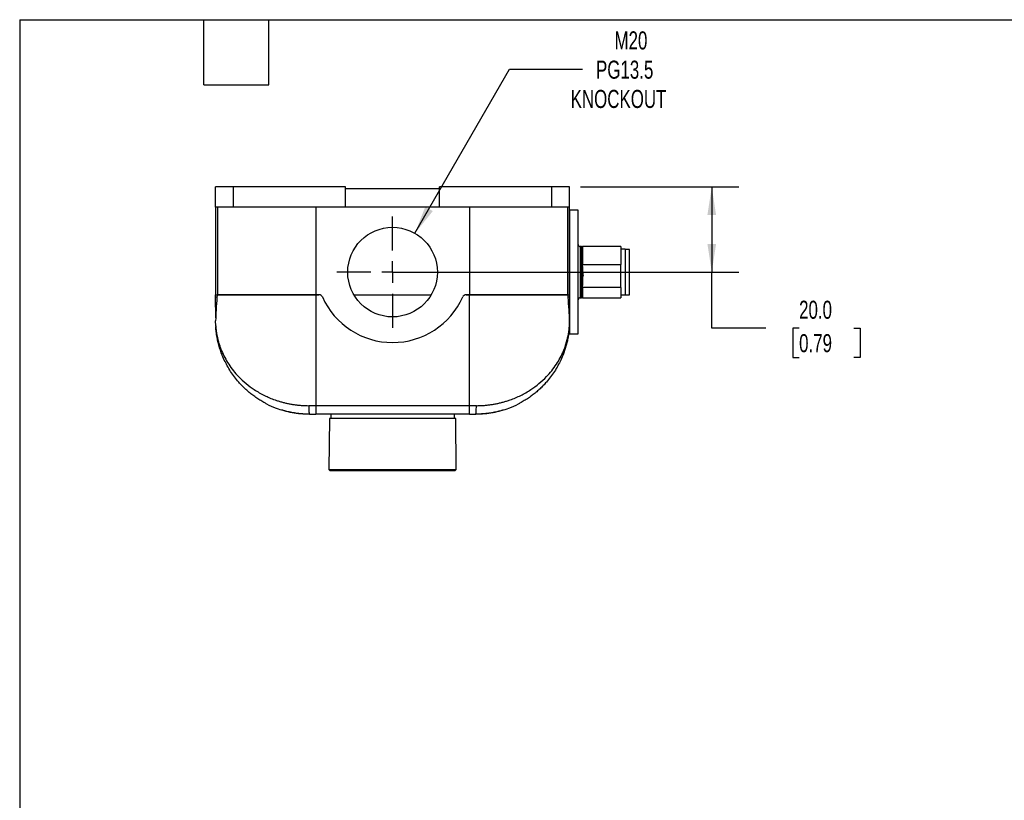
# Model space of a CAD drawing. Header units: millimetres. Extents: x 13 to 546, y 13 to 419.
# Tile 5 of 9: x 13 to 243, y 236 to 419. Entities that reach past the tile are written whole.
import ezdxf

# ---------------------------------------------------------------- set-up
doc = ezdxf.new("R2010")
doc.units = ezdxf.units.MM
doc.header["$LTSCALE"] = 2
doc.linetypes.add('SLD-Center', pattern=[19.05, 15.24, -1.27, 1.27, -1.27])
doc.linetypes.add('SLD-Solid', pattern=[0])
doc.layers.add('CENTER', color=40, linetype='SLD-Center')
doc.layers.add('DIMENSIONS', color=140, linetype='SLD-Solid', lineweight=25)
doc.layers.add('TEXT', color=140, linetype='SLD-Solid', lineweight=25)
doc.styles.add('SLDTEXTSTYLE0', font='TXT', dxfattribs={"width": 0.7})
doc.dimstyles.new('SLDDIMSTYLE0', dxfattribs={"dimtxt": 4.316016, "dimasz": 6.604, "dimexe": 0, "dimexo": 0.0625, "dimgap": 1.079004, "dimtad": 0, "dimtih": 1, "dimtoh": 1, "dimrnd": 1e-09, "dimzin": 4, "dimdsep": 46, "dimtxsty": 'SLDTEXTSTYLE0', "dimsah": 1, "dimcen": 0.09, "dimadec": 0, "dimazin": 1, "dimtfac": 1, "dimtofl": 0, "dimtmove": 0, "dimatfit": 3, "dimfxl": 0, "dimfrac": 2, "dimtolj": 1, "dimtzin": 12, "dimarcsym": 0})
doc.dimstyles.new('SLDDIMSTYLE4', dxfattribs={"dimtxt": 4.316016, "dimasz": 6.604, "dimexe": 0, "dimexo": 0.0625, "dimgap": 1.079004, "dimtad": 0, "dimtih": 1, "dimtoh": 1, "dimrnd": 1e-09, "dimzin": 12, "dimdsep": 46, "dimtxsty": 'SLDTEXTSTYLE0', "dimsah": 1, "dimcen": 0, "dimadec": 0, "dimazin": 3, "dimtfac": 1, "dimtofl": 0, "dimtmove": 0, "dimatfit": 3, "dimfxl": 0, "dimfrac": 2, "dimtolj": 1, "dimtzin": 12, "dimarcsym": 0})

# ---------------------------------------------------------------- blocks, each defined once
blk = doc.blocks.new('_D_8')
at = {"layer": 'DIMENSIONS'}
for p, q in [((105.34, 369.02), (127.54, 407.47)), ((127.54, 407.47), (144.6, 407.47))]:
    blk.add_line(p, q, dxfattribs=at)
blk.add_solid([(105.34, 369.02), (109.52, 374.23), (107.76, 375.25)], dxfattribs=at)
at = {"layer": 'DIMENSIONS', "char_height": 4.233, "attachment_point": 1, "style": 'SLDTEXTSTYLE0'}
for s, insert in [('M20', (152.11, 416.36)), ('PG13.5', (147.78, 409.5)), ('KNOCKOUT', (141.83, 402.64))]:
    blk.add_mtext(s, dxfattribs=dict(at, insert=insert))
blk = doc.blocks.new('_D_9')
at = {"layer": 'DIMENSIONS'}
for p, q in [((144.13, 379.93), (181.26, 379.93)), ((174.91, 379.93), (174.91, 359.93)), ((102.63, 359.93), (181.26, 359.93)), ((174.91, 346.79), (174.91, 359.93)), ((187.61, 346.79), (174.91, 346.79)), ((195.38, 346.79), (193.94, 346.79)), ((193.94, 346.79), (193.94, 339.93)), ((208.21, 346.79), (209.66, 346.79)), ((209.66, 346.79), (209.66, 339.93)), ((193.94, 339.93), (195.38, 339.93)), ((209.66, 339.93), (208.21, 339.93))]:
    blk.add_line(p, q, dxfattribs=at)
for points in [[(174.91, 379.93), (173.89, 373.32), (175.92, 373.32)], [(174.91, 359.93), (175.92, 366.53), (173.89, 366.53)]]:
    blk.add_solid(points, dxfattribs=at)
at = {"layer": 'DIMENSIONS', "char_height": 4.233, "attachment_point": 1, "style": 'SLDTEXTSTYLE0'}
for s, insert in [('20.0', (195.38, 353.22)), ('0.79', (195.38, 345.39))]:
    blk.add_mtext(s, dxfattribs=dict(at, insert=insert))
blk = doc.blocks.new('SW_CENTERMARKSYMBOL_9')
at = {"layer": 'CENTER', "color": 0}
for p, q in [((0, 5.08), (0, 13.04)), ((0, 0), (0, 2.54)), ((-5.08, 0), (-13.04, 0)), ((0, 0), (-2.54, 0)), ((0, 0), (0, -2.54)), ((0, 0), (2.54, 0)), ((5.08, 0), (13.04, 0)), ((0, -5.08), (0, -13.04))]:
    blk.add_line(p, q, dxfattribs=at)

msp = doc.modelspace()

# ---------------------------------------------------------------- linework, layer by layer
for p, q in [((58.593, 375.126), (58.593, 379.926)), ((62.793, 379.926), (58.593, 379.926)), ((62.793, 375.126), (62.793, 379.926)), ((89.093, 379.926), (62.793, 379.926)), ((89.093, 375.126), (89.093, 379.926)), ((111.093, 379.426), (89.093, 379.426)), ((111.093, 375.126), (111.093, 379.926)), ((137.393, 379.926), (111.093, 379.926)), ((137.393, 375.126), (137.393, 379.926)), ((141.593, 379.926), (137.393, 379.926)), ((141.593, 375.126), (141.593, 379.926)), ((62.793, 375.126), (58.593, 375.126)), ((59.08, 375.126), (59.08, 354.626)), ((89.093, 375.126), (62.793, 375.126)), ((82.093, 375.126), (82.093, 354.626)), ((111.093, 375.126), (89.093, 375.126)), ((137.393, 375.126), (111.093, 375.126)), ((118.093, 375.126), (118.093, 354.626)), ((141.593, 375.126), (137.393, 375.126)), ((141.106, 375.126), (141.106, 354.626)), ((143.593, 374.426), (141.593, 374.426)), ((141.593, 374.426), (141.593, 345.426)), ((143.593, 345.426), (143.593, 374.426)), ((144.393, 365.926), (144.093, 365.926)), ((144.093, 365.926), (144.093, 365.84)), ((144.093, 365.84), (144.093, 353.926)), ((144.393, 365.84), (144.393, 365.926)), ((144.393, 353.926), (144.393, 365.84)), ((153.593, 365.926), (144.593, 365.926)), ((144.593, 365.926), (144.593, 361.699)), ((153.593, 365.926), (153.593, 361.699)), ((154.593, 365.276), (153.593, 365.276)), ((154.593, 365.276), (154.593, 365.199)), ((155.643, 365.226), (154.593, 365.226)), ((154.593, 365.199), (154.593, 354.576)), ((155.643, 365.15), (155.643, 365.226)), ((155.643, 354.626), (155.643, 365.15)), ((144.593, 361.699), (153.593, 361.699)), ((144.593, 361.23), (144.593, 361.699)), ((153.593, 359.022), (153.593, 361.699)), ((153.593, 356.345), (153.593, 359.022)), ((144.593, 356.345), (144.593, 356.814)), ((153.593, 356.345), (144.593, 356.345)), ((144.593, 356.345), (144.593, 353.926)), ((153.593, 356.345), (153.593, 353.926)), ((58.627, 354.626), (59.08, 354.626)), ((58.628, 354.093), (58.627, 354.626)), ((58.636, 349.244), (58.628, 354.093)), ((58.628, 354.093), (58.928, 354.093)), ((59.08, 354.626), (82.093, 354.626)), ((82.093, 354.626), (59.08, 354.626)), ((82.093, 354.626), (82.833, 354.626)), ((82.093, 354.626), (82.093, 328.615)), ((82.833, 354.626), (82.093, 354.626)), ((91.029, 354.626), (109.157, 354.626)), ((117.353, 354.626), (118.093, 354.626)), ((118.093, 354.626), (117.353, 354.626)), ((118.093, 354.626), (141.106, 354.626)), ((141.106, 354.626), (118.093, 354.626)), ((118.093, 328.615), (118.093, 354.626)), ((141.106, 354.626), (141.559, 354.626)), ((141.257, 354.093), (141.558, 354.093)), ((141.558, 354.093), (141.55, 349.244)), ((141.559, 354.626), (141.558, 354.093)), ((141.593, 354.468), (141.558, 354.468)), ((144.093, 353.926), (144.393, 353.926)), ((144.593, 353.926), (153.593, 353.926)), ((153.593, 354.576), (154.593, 354.576)), ((154.593, 354.626), (155.643, 354.626)), ((58.635, 347.311), (58.629, 348.475)), ((141.55, 347.311), (141.557, 348.475)), ((141.476, 346.363), (141.593, 346.363)), ((141.593, 345.426), (143.593, 345.426)), ((82.093, 328.615), (80.452, 328.615)), ((118.093, 328.615), (82.093, 328.615)), ((82.093, 328.615), (82.093, 326.626)), ((119.733, 328.615), (118.093, 328.615)), ((118.093, 326.626), (118.093, 328.615)), ((80.566, 326.702), (80.593, 326.626)), ((118.093, 326.626), (82.093, 326.626)), ((85.299, 325.626), (85.195, 313.626)), ((114.886, 325.626), (85.299, 325.626)), ((85.593, 326.626), (85.593, 325.626)), ((114.593, 325.626), (114.593, 326.626)), ((114.991, 313.626), (114.886, 325.626)), ((119.593, 326.626), (119.62, 326.702)), ((85.195, 313.626), (85.393, 313.426)), ((85.195, 313.626), (114.991, 313.626)), ((85.393, 313.426), (114.793, 313.426)), ((114.793, 313.426), (114.991, 313.626))]:
    msp.add_line(p, q)
msp.add_circle((100.093, 359.926), 10.5)
for centre, radius, start, end in [((144.093, 366.426), 0.5, 180, 270), ((144.393, 365.726), 0.2, 0, 90), ((82.833, 353.726), 0.9, 24.04208, 90), ((100.093, 361.426), 18, 204.04208, 335.95792), ((117.353, 353.726), 0.9, 90, 155.95792), ((144.093, 353.426), 0.5, 90, 180), ((144.393, 354.126), 0.2, 270, 0), ((60.635, 347.323), 2, 180.33333, 183.73697), ((139.55, 347.323), 2, 356.26303, 359.66667)]:
    msp.add_arc(centre, radius, start, end)
for points, knots in [([(58.593, 375.126), (58.596, 373.398), (58.599, 371.67), (58.604, 368.215), (58.607, 366.488), (58.613, 363.037), (58.616, 361.312), (58.62, 358.733), (58.622, 357.874), (58.624, 356.594), (58.625, 356.168), (58.626, 355.537), (58.626, 355.328), (58.627, 355.024), (58.627, 354.923), (58.627, 354.783), (58.627, 354.738), (58.627, 354.66), (58.627, 354.626), (58.627, 354.626)], [0, 0, 0, 0, 0.25, 0.25, 0.5, 0.5, 0.75, 0.75, 0.875, 0.875, 0.9375, 0.9375, 0.96875, 0.96875, 0.984375, 0.984375, 0.9921875, 0.9921875, 1, 1, 1, 1]), ([(141.559, 354.626), (141.559, 354.626), (141.559, 354.661), (141.559, 354.74), (141.559, 354.786), (141.559, 354.928), (141.559, 355.028), (141.56, 355.333), (141.56, 355.543), (141.561, 356.173), (141.562, 356.599), (141.564, 357.88), (141.565, 358.739), (141.57, 361.317), (141.573, 363.04), (141.578, 366.49), (141.581, 368.217), (141.587, 371.671), (141.59, 373.398), (141.593, 375.126)], [0, 0, 0, 0, 0.0078125, 0.0078125, 0.015625, 0.015625, 0.03125, 0.03125, 0.0625, 0.0625, 0.125, 0.125, 0.25, 0.25, 0.5, 0.5, 0.75, 0.75, 1, 1, 1, 1]), ([(144.593, 360.477), (144.593, 360.232), (144.623, 359.988), (144.698, 359.503), (144.746, 359.263), (144.793, 359.022)], [0, 0, 0, 0, 0.5, 0.5, 1, 1, 1, 1]), ([(144.593, 357.567), (144.593, 357.812), (144.623, 358.056), (144.698, 358.541), (144.746, 358.781), (144.793, 359.022)], [0, 0, 0, 0, 0.5, 0.5, 1, 1, 1, 1]), ([(58.928, 354.093), (58.854, 353.03), (58.778, 352.033), (58.663, 350.16), (58.624, 349.285), (58.629, 348.475)], [0, 0, 0, 0, 0.5, 0.5, 1, 1, 1, 1]), ([(59.08, 354.626), (59.044, 354.626), (59.012, 354.576), (58.959, 354.39), (58.94, 354.254), (58.928, 354.093)], [0, 0, 0, 0, 0.5, 0.5, 1, 1, 1, 1]), ([(141.257, 354.093), (141.246, 354.254), (141.227, 354.389), (141.174, 354.576), (141.141, 354.626), (141.106, 354.626)], [0, 0, 0, 0, 0.5, 0.5, 1, 1, 1, 1]), ([(141.557, 348.475), (141.562, 349.285), (141.523, 350.16), (141.408, 352.033), (141.332, 353.03), (141.257, 354.093)], [0, 0, 0, 0, 0.5, 0.5, 1, 1, 1, 1]), ([(58.635, 347.311), (58.635, 347.31), (58.636, 347.308), (58.637, 347.292), (58.638, 347.267), (58.641, 347.232), (58.644, 347.187), (58.649, 347.132), (58.654, 347.067), (58.661, 346.992), (58.674, 346.842), (58.701, 346.581), (58.747, 346.199), (58.812, 345.748), (58.901, 345.227), (59.033, 344.579), (59.214, 343.839), (59.442, 343.057), (59.712, 342.26), (60.332, 340.676), (61.308, 338.819), (62.739, 336.836), (64.085, 335.296), (65.698, 333.794), (67.37, 332.553), (68.834, 331.654), (70.036, 331.013), (71.266, 330.45), (72.361, 330.024), (73.302, 329.709), (74.078, 329.478), (74.861, 329.275), (75.65, 329.099), (76.445, 328.95), (77.242, 328.827), (78.043, 328.732), (78.845, 328.665), (79.648, 328.623), (80.185, 328.617), (80.452, 328.615)], [0, 0, 0, 0, 0.00287326, 0.00587063, 0.00900997, 0.01230685, 0.0157747, 0.01942507, 0.02326785, 0.02731153, 0.0315634, 0.04566843, 0.06258868, 0.07954515, 0.10011002, 0.12428642, 0.15504697, 0.18585197, 0.21467134, 0.24741304, 0.37081294, 0.43486686, 0.49475921, 0.57126794, 0.6425449, 0.68225557, 0.72075779, 0.75811409, 0.79439286, 0.81591038, 0.8371635, 0.85817056, 0.87895055, 0.89952308, 0.91990837, 0.9401272, 0.96020085, 0.98015107, 1, 1, 1, 1]), ([(70.313, 329.183), (70.193, 329.245), (69.732, 329.481), (68.969, 329.94), (68.017, 330.563), (67.127, 331.218), (66.293, 331.897), (65.513, 332.596), (64.757, 333.342), (63.921, 334.252), (63.027, 335.35), (62.126, 336.635), (61.329, 337.965), (60.632, 339.335), (60.155, 340.46), (59.836, 341.328), (59.64, 341.911), (59.459, 342.503), (59.296, 343.097), (59.153, 343.682), (59.041, 344.197), (58.956, 344.641), (58.89, 345.015), (58.836, 345.359), (58.791, 345.674), (58.752, 345.976), (58.72, 346.262), (58.693, 346.523), (58.673, 346.744), (58.659, 346.922), (58.648, 347.065), (58.641, 347.17), (58.64, 347.185), (58.64, 347.193)], [0, 0, 0, 0, 0.01525727, 0.05824355, 0.10234432, 0.14759816, 0.18898899, 0.23154343, 0.27528203, 0.32022376, 0.38642119, 0.45580007, 0.52421959, 0.59168989, 0.66240605, 0.69078486, 0.71912979, 0.74744199, 0.777087, 0.8053925, 0.83235984, 0.85186517, 0.87008429, 0.88701892, 0.90267119, 0.9170438, 0.93274853, 0.94673436, 0.95902365, 0.97008472, 0.97972586, 0.9904439, 1, 1, 1, 1]), ([(119.733, 328.615), (119.874, 328.616), (120.156, 328.617), (120.578, 328.629), (121.001, 328.647), (121.423, 328.674), (121.845, 328.707), (122.267, 328.749), (122.688, 328.798), (123.109, 328.854), (123.529, 328.918), (123.948, 328.989), (124.365, 329.068), (124.782, 329.154), (125.197, 329.248), (125.61, 329.349), (126.022, 329.458), (126.432, 329.574), (126.839, 329.698), (127.245, 329.83), (127.942, 330.07), (128.92, 330.45), (130.15, 331.014), (131.352, 331.654), (132.816, 332.554), (134.489, 333.795), (136.101, 335.296), (137.447, 336.837), (138.503, 338.3), (139.422, 339.854), (140.035, 341.146), (140.463, 342.232), (140.77, 343.128), (141.016, 343.997), (141.169, 344.659), (141.264, 345.127), (141.335, 345.51), (141.401, 345.93), (141.452, 346.307), (141.491, 346.636), (141.516, 346.894), (141.531, 347.066), (141.54, 347.174), (141.546, 347.252), (141.55, 347.302), (141.55, 347.308), (141.55, 347.311)], [0, 0, 0, 0, 0.0104363, 0.0208978, 0.0313876, 0.041909, 0.0524653, 0.0630595, 0.0736949, 0.0843745, 0.0951014, 0.1058787, 0.1167094, 0.1275963, 0.1385424, 0.1495506, 0.1606236, 0.1717642, 0.1829752, 0.1942591, 0.2056186, 0.2418948, 0.27925, 0.3177525, 0.3574647, 0.4287469, 0.5052718, 0.5650711, 0.6292074, 0.6877361, 0.752687, 0.7816686, 0.814436, 0.8566383, 0.8822671, 0.8913158, 0.9107891, 0.9274791, 0.9413889, 0.9566354, 0.9694718, 0.9766833, 0.9832849, 0.9893257, 0.9948699, 1, 1, 1, 1]), ([(141.546, 347.193), (141.546, 347.185), (141.545, 347.17), (141.538, 347.065), (141.527, 346.922), (141.497, 346.551), (141.426, 345.862), (141.278, 344.873), (141.077, 343.849), (140.817, 342.801), (140.507, 341.771), (140.093, 340.605), (139.555, 339.337), (138.858, 337.967), (138.061, 336.637), (137.16, 335.352), (136.266, 334.253), (135.43, 333.343), (134.674, 332.598), (133.894, 331.898), (133.06, 331.219), (132.17, 330.564), (131.218, 329.941), (130.453, 329.481), (129.992, 329.244), (129.87, 329.182)], [0, 0, 0, 0, 0.0095567, 0.0202778, 0.0299154, 0.0409735, 0.0887392, 0.1357735, 0.187637, 0.2374414, 0.2878109, 0.3374314, 0.4081368, 0.4756026, 0.5440261, 0.6134132, 0.6796192, 0.7245667, 0.7683094, 0.8108662, 0.8522577, 0.8975082, 0.9416086, 0.9845974, 1, 1, 1, 1]), ([(141.281, 344.939), (141.285, 344.964), (141.321, 345.161), (141.365, 345.436), (141.399, 345.719), (141.404, 345.762)], [0, 0, 0, 0, 0.1102462, 0.8642899, 1, 1, 1, 1]), ([(59.157, 343.677), (59.159, 343.667), (59.185, 343.554), (59.209, 343.457), (59.212, 343.443), (59.214, 343.436)], [0, 0, 0, 0, 0.054435, 0.5722995, 1, 1, 1, 1]), ([(140.972, 343.436), (140.971, 343.433), (140.966, 343.413), (140.988, 343.504), (141.019, 343.631), (141.051, 343.778), (141.059, 343.813)], [0, 0, 0, 0, 0.07303552, 0.47344568, 0.87386117, 1, 1, 1, 1]), ([(70.283, 329.212), (70.376, 329.157), (71.15, 328.702), (72.604, 328.108), (74.607, 327.437), (76.525, 327.002), (78.518, 326.715), (79.882, 326.682), (80.566, 326.666)], [0, 0, 0, 0, 0.0327374, 0.2716442, 0.4520297, 0.6337318, 0.8164883, 1, 1, 1, 1]), ([(80.452, 328.615), (80.455, 328.353), (80.459, 327.831), (80.492, 327.181), (80.53, 326.775), (80.557, 326.72), (80.566, 326.702)], [0, 0, 0, 0, 0.2855434, 0.5710869, 0.8566303, 1, 1, 1, 1]), ([(119.62, 326.666), (120.303, 326.682), (121.667, 326.715), (123.659, 327.001), (125.577, 327.437), (127.579, 328.107), (129.034, 328.701), (129.807, 329.156), (129.9, 329.211)], [0, 0, 0, 0, 0.1835051, 0.3662561, 0.5479532, 0.7283337, 0.9672314, 1, 1, 1, 1]), ([(119.62, 326.702), (119.629, 326.72), (119.656, 326.775), (119.694, 327.181), (119.727, 327.831), (119.731, 328.353), (119.733, 328.615)], [0, 0, 0, 0, 0.1433722, 0.4289148, 0.7144574, 1, 1, 1, 1]), ([(80.593, 326.626), (80.409, 326.628), (80.042, 326.63), (79.419, 326.655), (78.765, 326.699), (78.093, 326.765), (77.424, 326.853), (76.772, 326.958), (76.155, 327.076), (75.583, 327.202), (75.08, 327.327), (74.659, 327.441), (74.338, 327.534), (74.135, 327.596), (74.045, 327.623), (74.058, 327.619), (74.062, 327.618)], [0, 0, 0, 0, 0.0739874, 0.1479719, 0.2219637, 0.2959588, 0.3699247, 0.4438992, 0.5192497, 0.5946047, 0.6716933, 0.7487724, 0.8255205, 0.9022518, 0.9761357, 1, 1, 1, 1]), ([(126.124, 327.618), (126.124, 327.618), (126.124, 327.618), (125.999, 327.58), (125.776, 327.513), (125.451, 327.42), (125.036, 327.309), (124.534, 327.186), (123.954, 327.06), (123.315, 326.94), (122.635, 326.834), (121.94, 326.749), (121.255, 326.686), (120.599, 326.647), (120.041, 326.629), (119.726, 326.627), (119.593, 326.626)], [0, 0, 0, 0, 0.050013, 0.1217173, 0.1934326, 0.2661113, 0.3388015, 0.4143764, 0.4899522, 0.5672377, 0.6445136, 0.7208076, 0.7970947, 0.8715241, 0.9459548, 1, 1, 1, 1])]:
    msp.add_open_spline(points, degree=3, knots=knots)
for points in [[(144.593, 361.23), (144.593, 359.716), (144.593, 358.125), (144.593, 356.814)], [(80.593, 326.626), (81.093, 326.626), (81.591, 326.626), (82.093, 326.626)], [(118.093, 326.626), (118.594, 326.626), (119.093, 326.626), (119.593, 326.626)]]:
    msp.add_open_spline(points, degree=3)
at = {"layer": 'TEXT'}
for p, q in [((12.7, 419.1), (546.1, 419.1)), ((12.7, 419.1), (12.7, 12.7)), ((55.88, 403.86), (55.88, 419.1)), ((71.12, 403.86), (71.12, 419.1)), ((55.88, 403.86), (71.12, 403.86))]:
    msp.add_line(p, q, dxfattribs=at)

# ---------------------------------------------------------------- block references
at = {"layer": 'CENTER'}
msp.add_blockref('SW_CENTERMARKSYMBOL_9', (100.093, 359.926), dxfattribs=at)

# ---------------------------------------------------------------- dimensions: what is measured, and where the dimension line sits
at = {"layer": 'DIMENSIONS'}
dim = msp.add_diameter_dim_2p(p1=(94.843, 350.833), p2=(105.343, 369.02), text='M20\\PPG13.5\\PKNOCKOUT', dimstyle='SLDDIMSTYLE4', override={"dimpost": '<>'}, dxfattribs=at)
dim.commit()
dim.dimension.update_dxf_attribs({"geometry": '_D_8', "text_midpoint": (158.078, 407.471), "dimtype": 163})
dim = msp.add_linear_dim(base=(174.905, 359.926), p1=(141.593, 379.926), p2=(100.093, 359.926), angle=90, dimstyle='SLDDIMSTYLE0', dxfattribs=at)
dim.commit()
dim.dimension.update_dxf_attribs({"geometry": '_D_9', "text_midpoint": (174.905, 346.793), "dimtype": 160})

doc.saveas('drawing.dxf')
